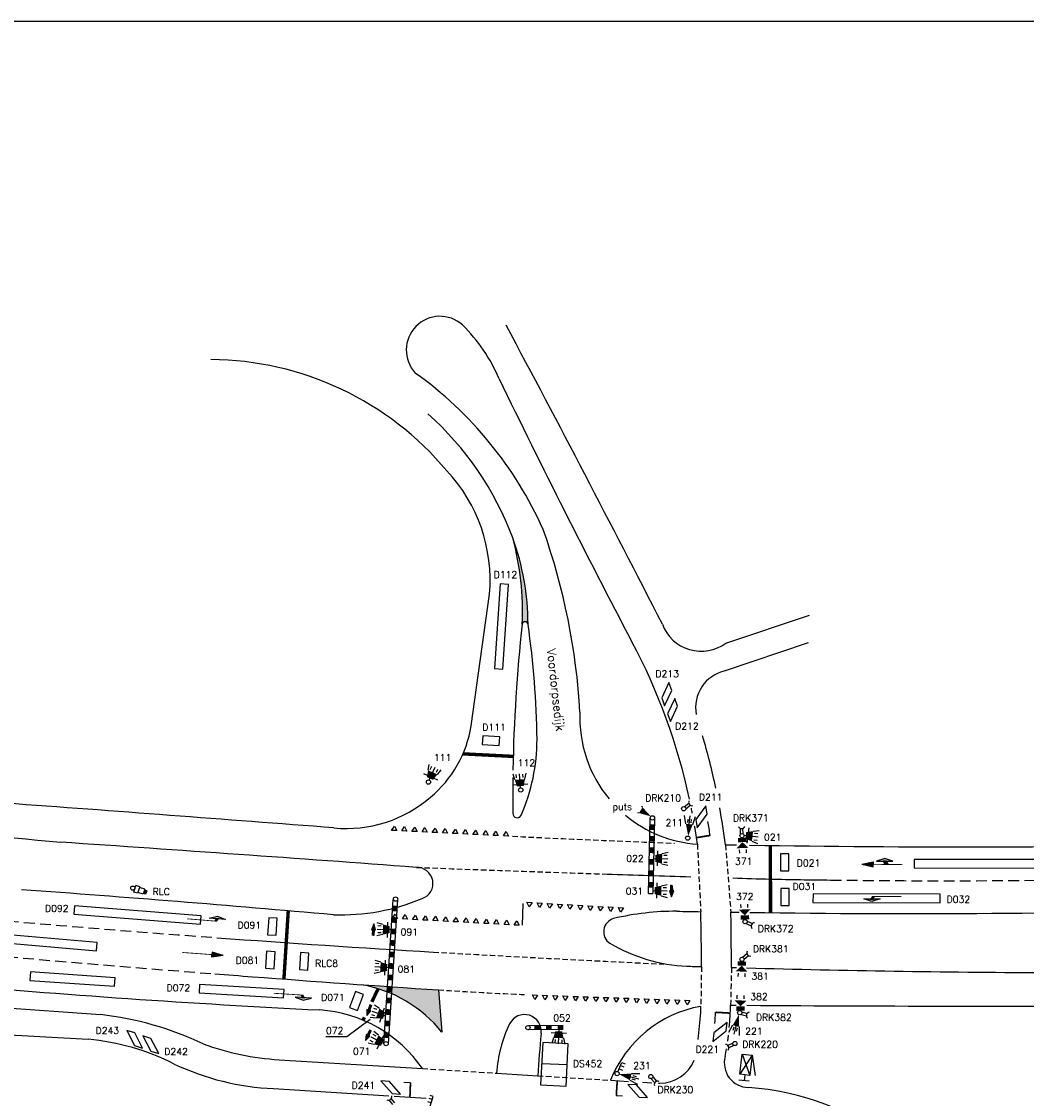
# Model space of a CAD drawing. Extents: x 6 to 580, y 68 to 468.
# Tile 3 of 4: x 145 to 382, y 214 to 468. Entities that reach past the tile are written whole.
import ezdxf
from ezdxf.enums import TextEntityAlignment as Align

# ---------------------------------------------------------------- set-up
doc = ezdxf.new("R2010")
doc.units = 0
doc.header["$LTSCALE"] = 0.2
doc.linetypes.add('DASHED', pattern=[19.049999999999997, 12.7, -6.35])
doc.linetypes.add('HIDDEN', pattern=[9.524999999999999, 6.35, -3.175])
doc.layers.get('0').update_dxf_attribs({"color": 1, "linetype": 'CONTINUOUS'})
for name, color, linetype in [('01', 2, 'CONTINUOUS'), ('02', 3, 'CONTINUOUS'), ('BEL1', 51, 'CONTINUOUS'), ('BEL2', 82, 'CONTINUOUS'), ('BEL3', 51, 'DASHED'), ('BEL4', 51, 'HIDDEN'), ('DETECTIELUSSEN', 2, 'CONTINUOUS'), ('SYMBOLEN', 3, 'CONTINUOUS')]:
    doc.layers.add(name, color=color, linetype=linetype)
doc.styles.add('SIMPLEX', font='simplex.shx')
doc.styles.get("Standard").update_dxf_attribs({"font": 'simplex.shx'})

# ---------------------------------------------------------------- blocks, each defined once
blk = doc.blocks.new('HA')
at = {"layer": 'BEL2'}
for p, q in [((0, 0), (-0.6000000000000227, 1.039230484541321)), ((-0.6000000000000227, 1.039230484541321), (0.5999999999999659, 1.039230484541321)), ((0.5999999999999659, 1.039230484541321), (0, 0))]:
    blk.add_line(p, q, dxfattribs=at)
blk = doc.blocks.new('u9')
at = {"layer": 'SYMBOLEN'}
blk.add_circle((0, 0), 0.5, dxfattribs=at)
blk = doc.blocks.new('U19')
at = {"layer": 'SYMBOLEN'}
for p, q in [((0.3913654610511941, 0.3111801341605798), (1.745157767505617, 0.3111801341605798)), ((0.4024273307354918, -0.2967359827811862), (1.729280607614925, -0.2967359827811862))]:
    blk.add_line(p, q, dxfattribs=at)
blk.add_arc((2.493371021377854, -0.01252660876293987), 0.8152356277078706, 116.8132688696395, 243.1867311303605, dxfattribs=at)
blk = doc.blocks.new('U7')
at = {"layer": 'SYMBOLEN'}
for p, q in [((2.800000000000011, 0.8000000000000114), (3.600000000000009, 0.8000000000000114)), ((2.800000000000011, -0.799999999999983), (3.600000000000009, -0.799999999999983))]:
    blk.add_line(p, q, dxfattribs=at)
for points in [[(0, 1), (1.000000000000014, 1), (0, -1), (1.000000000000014, -1)], [(1.000000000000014, 0), (2.400000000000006, 1.400000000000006), (2.400000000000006, -1.399999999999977)]]:
    blk.add_solid(points, dxfattribs=at)
blk = doc.blocks.new('u3')
at = {"layer": 'SYMBOLEN'}
for p, q in [((2.799999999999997, 0.8000000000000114), (4.731851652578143, 1.317638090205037)), ((2.799999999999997, 0), (4.799999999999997, 0)), ((3.200000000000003, 0.4000000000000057), (4, 0.4000000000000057)), ((2.799999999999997, -0.8000000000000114), (4.731851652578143, -1.317638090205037)), ((3.200000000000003, -0.4000000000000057), (4, -0.4000000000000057))]:
    blk.add_line(p, q, dxfattribs=at)
blk.add_solid([(0, 0), (2.799999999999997, 0.8000000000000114), (2.799999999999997, -0.8000000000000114)], dxfattribs=at)
blk = doc.blocks.new('u10')
at = {"layer": 'SYMBOLEN'}
for p, q in [((0, 0), (2.400000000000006, 0)), ((0.7999999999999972, 0), (0.7999999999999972, 0.7999999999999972)), ((1.599999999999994, 0), (1.599999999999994, 0.7999999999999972)), ((2.400000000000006, 0), (2.400000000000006, 0.7999999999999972))]:
    blk.add_line(p, q, dxfattribs=at)
blk = doc.blocks.new('u22')
at = {"layer": 'SYMBOLEN'}
for p, q in [((0, -1.200000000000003), (0, 1.200000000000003)), ((0, -1.200000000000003), (4.799999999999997, 1.200000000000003)), ((0, 1.200000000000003), (4.799999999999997, -1.200000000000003)), ((0, 1.200000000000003), (4.799999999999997, 1.200000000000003)), ((4.799999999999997, 1.200000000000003), (4.799999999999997, -1.200000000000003)), ((4.799999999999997, -1.200000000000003), (0, -1.200000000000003))]:
    blk.add_line(p, q, dxfattribs=at)
blk = doc.blocks.new('klep')
at = {"layer": 'SYMBOLEN'}
for p, q in [((0, 1.199999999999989), (4.636443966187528, 2.442331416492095)), ((4.800000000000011, 0), (6.17968292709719, 0)), ((6.17968292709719, 1.199999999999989), (6.17968292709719, -1.199999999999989))]:
    blk.add_line(p, q, dxfattribs=at)
blk = doc.blocks.new('u18')
at = {"layer": 'SYMBOLEN'}
for p, q in [((0, 0), (3.350923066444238, 0)), ((0.8652084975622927, 1.838267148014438), (0.8652084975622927, -1.766064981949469)), ((2, 1.200000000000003), (3.358414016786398, 1.538690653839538)), ((2.400000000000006, 0.7999999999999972), (3.200000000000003, 0.7999999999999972)), ((2, -1.200000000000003), (3.358414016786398, -1.538690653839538)), ((2.400000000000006, -0.7999999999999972), (3.200000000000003, -0.7999999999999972))]:
    blk.add_line(p, q, dxfattribs=at)
blk.add_solid([(0.4000000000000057, 0.7999999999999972), (0.4000000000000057, -0.7999999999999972), (2, 1.200000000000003), (2, -1.200000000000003)], dxfattribs=at)
blk = doc.blocks.new('u27')
at = {"layer": 'SYMBOLEN'}
for p, q in [((0, 0.02318200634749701), (0, 0.1999448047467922)), ((0, 0.1999448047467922), (1.265306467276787, 0.1999448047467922)), ((0, 0.02318200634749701), (0, -0.1999448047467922)), ((2.632227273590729, 0), (1.265306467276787, 0.5302883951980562)), ((1.265306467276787, 0.5302883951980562), (1.265306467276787, 0.1999448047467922)), ((1.265306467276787, 0.5302883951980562), (1.265306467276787, 0.5302883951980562)), ((1.265306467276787, 0.5302883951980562), (1.265306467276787, 0.1999448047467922)), ((1.265306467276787, -0.4839243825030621), (2.632227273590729, 0)), ((0, -0.1999448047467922), (1.265306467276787, -0.1999448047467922)), ((1.265306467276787, -0.1999448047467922), (1.265306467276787, -0.4839243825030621)), ((1.265306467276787, -0.1999448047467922), (1.265306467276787, -0.4839243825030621))]:
    blk.add_line(p, q, dxfattribs=at)
for points in [[(0, 0.1999448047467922), (0, -0.1999448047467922), (1.265306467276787, 0.1999448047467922), (1.265306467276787, -0.1999448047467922)], [(1.265306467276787, -0.4839243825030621), (2.632227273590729, 0), (1.265306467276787, 0.5302883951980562)]]:
    blk.add_solid(points, dxfattribs=at)
blk = doc.blocks.new('u65')
at = {"layer": 'DETECTIELUSSEN'}
for p, q in [((2, 1), (0, 1)), ((0, 1), (0, -1)), ((2, -1), (2, 1)), ((0, -1), (2, -1))]:
    blk.add_line(p, q, dxfattribs=at)
blk = doc.blocks.new('u38')
at = {"layer": 'DETECTIELUSSEN'}
for p, q in [((0.707106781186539, 0.7071067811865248), (-0.707106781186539, -0.7071067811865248)), ((4.707106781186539, 0.7071067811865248), (0.707106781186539, 0.7071067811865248)), ((3.292893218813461, -0.7071067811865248), (4.707106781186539, 0.7071067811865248)), ((-0.707106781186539, -0.7071067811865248), (3.292893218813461, -0.7071067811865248))]:
    blk.add_line(p, q, dxfattribs=at)
blk = doc.blocks.new('u45')
at = {"layer": '01'}
for p, q in [((5.081182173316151, 0.5818061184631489), (7.034242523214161, 1.168646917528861)), ((8.964537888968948, 0.5755476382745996), (5.081182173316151, 0.5818061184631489)), ((7.360441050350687, 0.6228562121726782), (6.67235419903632, 0.6228562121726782)), ((7.034242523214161, 1.168646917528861), (8.964537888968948, 0.5755476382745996))]:
    blk.add_line(p, q, dxfattribs=at)
at = {"layer": '01', "const_width": 0.192}
blk.add_lwpolyline([(6.973170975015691, 0), (0, 0)], dxfattribs=at)
at = {"layer": '01'}
for points in [[(5.081182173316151, 0.5818061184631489), (8.964537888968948, 0.5755476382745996), (7.034242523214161, 1.168646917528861)], [(6.220548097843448, -0.09381815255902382), (7.002464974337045, -0.09381815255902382), (6.621220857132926, 0.6141724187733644), (7.403137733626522, 0.6141724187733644)]]:
    blk.add_solid(points, dxfattribs=at)
blk = doc.blocks.new('u46')
at = {"layer": '01'}
for p, q in [((6.973170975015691, 0.5974003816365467), (6.973170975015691, 0)), ((9.60100032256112, -0.01066786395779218), (6.973170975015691, 0.5974003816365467)), ((6.973170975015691, -0.597400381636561), (6.973170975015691, 0)), ((6.180495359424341, -0.7735208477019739), (2.297139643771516, -0.7797793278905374)), ((2.297139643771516, -0.7797793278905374), (4.250199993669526, -1.366620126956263)), ((3.436505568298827, -0.1041550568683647), (3.837178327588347, -0.8121456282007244)), ((3.436505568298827, -0.1041550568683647), (4.218422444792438, -0.1041550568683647)), ((4.576398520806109, -0.8208294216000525), (3.888311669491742, -0.8208294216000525)), ((4.218422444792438, -0.1041550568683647), (4.619095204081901, -0.8121456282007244)), ((4.250199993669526, -1.366620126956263), (6.180495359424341, -0.7735208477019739)), ((9.60100032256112, -0.01066786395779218), (6.973170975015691, -0.597400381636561))]:
    blk.add_line(p, q, dxfattribs=at)
at = {"layer": '01', "const_width": 0.192}
blk.add_lwpolyline([(6.973170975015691, 0), (0, 0)], dxfattribs=at)
at = {"layer": '01'}
for points in [[(6.973170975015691, 0.5974003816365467), (6.973170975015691, -0.597400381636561), (9.60100032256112, -0.01066786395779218)], [(2.297139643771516, -0.7797793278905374), (6.180495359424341, -0.7735208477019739), (4.250199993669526, -1.366620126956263)], [(3.436505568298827, -0.1041550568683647), (4.218422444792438, -0.1041550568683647), (3.837178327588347, -0.8121456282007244), (4.619095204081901, -0.8121456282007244)]]:
    blk.add_solid(points, dxfattribs=at)
blk = doc.blocks.new('u44')
at = {"layer": '01'}
for p, q in [((8.964537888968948, -0.5755476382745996), (5.081182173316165, -0.5818061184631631)), ((5.081182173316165, -0.5818061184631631), (7.034242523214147, -1.168646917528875)), ((7.360441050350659, -0.6228562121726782), (6.672354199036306, -0.6228562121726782)), ((7.034242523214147, -1.168646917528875), (8.964537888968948, -0.5755476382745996))]:
    blk.add_line(p, q, dxfattribs=at)
at = {"layer": '01', "const_width": 0.192}
blk.add_lwpolyline([(6.973170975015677, 0), (0, 0)], dxfattribs=at)
at = {"layer": '01'}
for points in [[(6.220548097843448, 0.0938181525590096), (7.002464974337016, 0.0938181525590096), (6.621220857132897, -0.6141724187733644), (7.403137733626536, -0.6141724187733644)], [(5.081182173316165, -0.5818061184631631), (8.964537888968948, -0.5755476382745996), (7.034242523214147, -1.168646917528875)]]:
    blk.add_solid(points, dxfattribs=at)
blk = doc.blocks.new('u43')
at = {"layer": '01'}
for p, q in [((9.60100032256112, -0.01066786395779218), (6.973170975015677, 0.5974003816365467)), ((6.973170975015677, 0.5974003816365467), (6.973170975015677, 0)), ((6.973170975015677, -0.597400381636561), (6.973170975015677, 0)), ((9.60100032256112, -0.01066786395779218), (6.973170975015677, -0.597400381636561))]:
    blk.add_line(p, q, dxfattribs=at)
at = {"layer": '01', "const_width": 0.192}
blk.add_lwpolyline([(6.973170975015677, 0), (0, 0)], dxfattribs=at)
at = {"layer": '01'}
blk.add_solid([(6.973170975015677, 0.5974003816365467), (6.973170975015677, -0.597400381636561), (9.60100032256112, -0.01066786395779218)], dxfattribs=at)
blk = doc.blocks.new('RLC')
at = {"layer": 'SYMBOLEN'}
for p, q in [((0.5000000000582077, -0.8116249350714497), (0.4999999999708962, 0.8116249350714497)), ((1.45359042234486, 0.8116249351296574), (0.4999999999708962, 0.8116249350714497)), ((1.45359042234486, 0.8116249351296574), (1.453590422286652, -0.811624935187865)), ((2.782833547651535, 0.6344555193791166), (1.453590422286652, 0.6344555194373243)), ((2.782833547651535, 0.6344555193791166), (2.782833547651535, -0.6344555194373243)), ((3.306471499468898, 0.4227922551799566), (2.782833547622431, 0.4227922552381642)), ((3.306471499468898, 0.3019944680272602), (2.782833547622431, 0.3019944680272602)), ((3.306471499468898, 0.1811966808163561), (2.782833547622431, 0.1811966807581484)), ((3.306471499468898, 0.06039889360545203), (2.782833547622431, 0.06039889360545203)), ((3.306471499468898, 0.4227922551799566), (3.306471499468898, -0.4227922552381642)), ((1.453590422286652, -0.811624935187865), (0.5000000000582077, -0.8116249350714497)), ((2.782833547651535, -0.6344555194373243), (1.453590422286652, -0.6344555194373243)), ((3.306471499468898, -0.06039889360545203), (2.782833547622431, -0.06039889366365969)), ((3.306471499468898, -0.1811966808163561), (2.782833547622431, -0.1811966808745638)), ((3.306471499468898, -0.3019944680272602), (2.782833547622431, -0.3019944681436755)), ((3.306471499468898, -0.4227922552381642), (2.782833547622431, -0.4227922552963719))]:
    blk.add_line(p, q, dxfattribs=at)
blk.add_circle((0, 0), 0.5, dxfattribs=at)
blk = doc.blocks.new('SN')
at = {"layer": '02', "color": 82}
blk.add_attdef('STRAATNAAM', (0, 0), '', height=2, dxfattribs=at)

msp = doc.modelspace()

# ---------------------------------------------------------------- hatches: boundary and pattern name
at = {"layer": 'BEL1'}
h = msp.add_hatch(color=256, dxfattribs=at)
edge = h.paths.add_edge_path()
edge.add_arc((204.5933215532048, 325.6368014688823), 59.91015398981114, 0.06816732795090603, 20.000264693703)
edge.add_arc((196.3276113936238, 328.7104498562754), 66.87079422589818, -2.546410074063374, 15.097291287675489, ccw=False)
edge.add_arc((263.8159559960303, 325.6387026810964), 0.6909688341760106, 5.7624768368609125, 171.6140918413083, ccw=False)
msp.add_hatch(color=256, dxfattribs=at).paths.add_polyline_path([(243.3647246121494, 239.453142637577, -0.0007796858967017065), (225.3135988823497, 240.699577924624, -0.1813197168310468), (244.2092249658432, 229.4635353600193)])

# ---------------------------------------------------------------- linework, layer by layer
for p, q in [((580.3763262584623, 467.9272296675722), (6.376326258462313, 467.9272296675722)), ((251.0973976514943, 301.7662353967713), (255.4331658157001, 332.8482452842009))]:
    msp.add_line(p, q)
for centre, radius, start, end in [((243.7272621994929, 390.4335287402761), 7.950661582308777, 48.00118025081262, 223.0156020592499), ((189.1777688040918, 314.9836057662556), 73.21678557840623, 39.87906182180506, 89.57816190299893), ((184.579876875, 310.6363448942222), 91.51999855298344, 24.15124284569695, 54.35515872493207), ((217.7466732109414, 336.082301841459), 37.82500293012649, 355.0951939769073, 43.10170507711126), ((120.0396107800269, 295.8984944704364), 156.9766974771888, 3.322275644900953, 19.41602039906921), ((629.9503423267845, 285.1756036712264), 369.0539917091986, 173.6896935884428, 179.0445478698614), ((263.8159559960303, 325.6387026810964), 0.6909688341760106, 5.762476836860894, 171.6140918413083), ((59.92122228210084, 296.0964741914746), 206.7141218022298, 0.6908561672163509, 8.235899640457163), ((306.6220148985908, 303.6549691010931), 29.89959982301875, 177.4300603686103, 219.7111660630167), ((224.1498243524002, 306.0292700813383), 27.28268995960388, 309.3940790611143, 351.01045746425), ((222.6566041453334, 298.4534460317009), 43.96392190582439, 336.1783002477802, 0.1765479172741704), ((629.9503423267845, 285.1756036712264), 369.0539917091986, 179.3103624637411, 180.6333581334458), ((255.6305512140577, 1369.046217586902), 1099.419617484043, 260.1395381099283, 264.7094278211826), ((221.7300621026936, 307.5710863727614), 30.02314618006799, 264.2579801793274, 311.0956093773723), ((-1220.421447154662, -18339.44504411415), 18672.68547746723, 85.57969615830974, 85.81804697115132), ((261.9413029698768, 281.1134811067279), 1.022552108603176, 180.9741862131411, 335.9513605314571), ((306.6220148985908, 303.6549691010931), 29.89959982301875, 230.1834421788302, 265.8273035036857), ((-542.433651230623, -10169.11398936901), 10466.63686803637, 85.72288970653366, 86.1834016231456), ((367.2728465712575, 3400.67683468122), 3127.46690949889, 268.9703405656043, 269.0186762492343), ((367.2728465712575, 3400.67683468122), 3127.46690949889, 269.0744708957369, 271.1332189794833), ((238.3064084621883, 264.5964966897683), 3.779282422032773, 289.3043330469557, 92.04216759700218), ((-170.7324017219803, -4141.391877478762), 4415.792003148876, 84.94138152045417, 85.89933303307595), ((220.3172497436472, 307.0739973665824), 49.90188874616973, 268.0618887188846, 292.6764736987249), ((299.33584614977, 195.0224117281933), 63.00394740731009, 89.7314400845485, 103.433504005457), ((355.2847952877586, 3125.292601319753), 2867.807001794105, 268.8880288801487, 268.999848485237), ((355.2847952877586, 3125.292601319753), 2867.807001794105, 269.1419201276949, 269.1809115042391), ((355.2847952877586, 3125.292601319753), 2867.807001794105, 269.2314922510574, 271.5119065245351), ((285.5900350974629, 253.1855712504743), 3.241874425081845, 105.953606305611, 237.092818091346), ((303.7587460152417, 284.3124092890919), 39.28012349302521, 239.510519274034, 267.3700766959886), ((400.852939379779, 3375.897791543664), 3132.385717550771, 268.1907411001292, 268.2537983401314), ((400.852939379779, 3375.897791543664), 3132.385717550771, 268.3834311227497, 268.4052651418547), ((400.852939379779, 3375.897791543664), 3132.385717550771, 268.4482832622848, 269.7219893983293), ((328.9329868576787, 2528.052935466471), 2296.118667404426, 264.9025228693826, 267.1647178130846), ((213.2407292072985, 202.8496784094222), 31.96540272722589, 34.37410231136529, 86.2059295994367), ((310.1992480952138, 207.8327083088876), 28.19285484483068, 100.0665898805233, 158.5119778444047), ((375.964367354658, 8852.084983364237), 8616.443998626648, 269.5765468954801, 269.5855140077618), ((375.964367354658, 8852.084983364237), 8616.443998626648, 269.6021505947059, 270.2765885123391), ((288.666776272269, 217.8029163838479), 31.62961426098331, 154.4524759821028, 176.3467811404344), ((263.666110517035, 229.7125945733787), 3.93732290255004, 352.3064830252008, 153.9208371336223), ((550.6176769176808, 203.4246146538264), 284.2195407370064, 174.7997319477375, 176.8147162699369)]:
    msp.add_arc(centre, radius, start, end)
at = {"layer": '01'}
for p, q in [((311.190269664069, 321.2897472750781), (330.8998188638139, 327.8472476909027)), ((330.5660849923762, 321.3789903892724), (310.9835086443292, 314.7711858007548)), ((126.7765168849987, 236.2892862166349), (163.6916882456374, 233.6460159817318)), ((126.5146487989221, 229.7448061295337), (160.7370470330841, 227.8554808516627)), ((205.8038484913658, 222.9848552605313), (239.6239746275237, 220.8971528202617)), ((257.1014341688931, 219.8182764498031), (266.8372358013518, 219.2172894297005)), ((204.5052745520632, 216.1861877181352), (231.6616449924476, 214.4804421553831)), ((283.9659611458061, 218.1599402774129), (288.2074261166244, 217.8981163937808)), ((291.472111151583, 217.6965887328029), (293.7001206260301, 217.5590546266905)), ((295.2487295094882, 217.4634596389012), (295.598799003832, 217.4418499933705)), ((232.9120321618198, 214.4019028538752), (240.5118519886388, 213.9245430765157))]:
    msp.add_line(p, q, dxfattribs=at)
for centre, radius, start, end in [((221.1195461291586, 368.0312246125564), 39.76757093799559, 23.09330306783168, 45.39048075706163), ((-4317.080264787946, -2038.891531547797), 5183.993237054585, 27.13854963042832, 28.01839563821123), ((2110.10718682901, 1279.71573439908), 2057.761349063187, 205.814992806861, 207.7490501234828), ((305.3623565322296, 329.1464604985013), 9.782255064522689, 200.287739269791, 306.5670985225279), ((163.3424833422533, 254.6104378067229), 142.4074920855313, 12.09246733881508, 28.07095201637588), ((312.9706159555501, 306.050130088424), 8.94457423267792, 102.8358051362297, 190.3727532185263), ((147.1723719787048, 252.6785104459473), 165.2444450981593, 12.01548809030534, 16.41811080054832), ((163.3424833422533, 254.6104378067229), 142.4074920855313, 10.74277158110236, 11.2234536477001), ((147.1723719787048, 252.6785104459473), 165.2444450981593, 7.313876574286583, 10.38175932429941), ((163.3424833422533, 254.6104378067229), 142.4074920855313, 7.758285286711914, 9.483712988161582), ((-101.3508060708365, 245.951038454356), 406.7540941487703, 359.8613467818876, 1.686557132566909), ((147.1723719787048, 252.6785104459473), 165.2444450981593, 359.494355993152, 1.778575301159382), ((90.0217281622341, 245.3821215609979), 222.4652711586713, 359.8394552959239, 1.503771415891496), ((138.0994760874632, 246.1476423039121), 167.5637113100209, 353.6984185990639, 355.8856315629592), ((-101.3508060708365, 245.951038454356), 406.7540941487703, 358.3339874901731, 358.5405933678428), ((194.1804841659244, 240.397056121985), 118.1898240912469, 355.2529746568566, 357.8079069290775), ((154.9484137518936, 156.978021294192), 77.16492893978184, 64.71534086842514, 83.49405392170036), ((194.1804841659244, 240.397056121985), 118.1898240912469, 354.226265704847, 354.3582035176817), ((155.2180208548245, 170.597746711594), 57.52310639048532, 63.29254107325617, 84.49431549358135), ((209.8627462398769, 286.6914089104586), 63.83572376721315, 249.8825962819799, 266.3544754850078), ((252.963591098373, 235.5930498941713), 59.23249923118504, 352.0336047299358, 353.129317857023), ((316.5840482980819, 222.2283197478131), 5.788749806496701, 164.5876609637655, 269.0666148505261), ((252.963591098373, 235.5930498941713), 59.23249923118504, 348.4829920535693, 350.2558069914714), ((207.1042482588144, 276.9510609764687), 60.82042819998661, 244.6570364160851, 267.5508955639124), ((295.4896445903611, 226.3818701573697), 8.940686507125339, 270.6995259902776, 336.8099923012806), ((312.612244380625, 154.9973171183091), 61.56524888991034, 51.49277056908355, 86.38900430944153)]:
    msp.add_arc(centre, radius, start, end, dxfattribs=at)
at = {"layer": '02'}
for p, q in [((221.7796676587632, 228.4848420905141), (227.234097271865, 232.5851903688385)), ((216.8488635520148, 228.4848420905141), (221.7796676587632, 228.4848420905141))]:
    msp.add_line(p, q, dxfattribs=at)
at = {"layer": 'BEL1'}
for p, q in [((263.1977605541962, 254.7100103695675), (263.3330370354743, 259.8334591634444)), ((243.3647246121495, 239.4531426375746), (244.2092249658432, 229.4635353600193)), ((235.2366502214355, 217.711174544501), (236.7815103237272, 217.6158109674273)), ((285.326534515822, 214.5929177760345), (286.7932409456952, 214.5023785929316))]:
    msp.add_line(p, q, dxfattribs=at)
for points, const_width in [([(261.0157177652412, 294.5613160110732), (249.1724343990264, 295.1566366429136)], 0.8), ([(304.2250304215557, 275.3950891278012), (307.4629373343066, 275.9146623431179)], 0.4), ([(321.6996882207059, 257.6822651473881), (321.6720303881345, 273.5423899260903)], 0.8), ([(206.9228428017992, 242.0276558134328), (207.9496851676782, 258.1329709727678)], 0.8), ([(229.170804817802, 239.7992726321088), (227.654481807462, 236.6353016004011)], 0.8), ([(308.7172201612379, 234.1951303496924), (312.1952795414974, 233.9930944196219)], 0.4), ([(225.9102885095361, 232.9958547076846), (225.5922897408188, 232.3323160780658)], 0.8), ([(236.7815103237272, 217.6158109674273), (236.6413402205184, 214.1676576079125)], 0.4), ([(285.547384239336, 218.0623196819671), (285.3265345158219, 214.5929177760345)], 0.4)]:
    msp.add_lwpolyline(points, dxfattribs=dict(at, const_width=const_width))
for centre, radius, start, end in [((191.7155191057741, 320.2691314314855), 73.84995243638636, 20.49636476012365, 48.26247451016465), ((196.3276113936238, 328.7104498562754), 66.87079422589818, 357.4535899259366, 15.09729128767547), ((204.5933215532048, 325.6368014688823), 59.91015398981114, 0.06816732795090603, 20.000264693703), ((163.3424833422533, 254.6104378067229), 145.6865650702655, 8.408702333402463, 9.718189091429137), ((610.6451140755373, 10270.2422028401), 10008.80194592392, 268.124798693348, 268.237973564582), ((610.6451140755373, 10270.2422028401), 10008.80194592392, 268.2946579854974, 268.3456115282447), ((363.1866442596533, 2464.703691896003), 2199.482926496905, 268.9188545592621, 269.2886510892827), ((461.6770748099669, 3946.096910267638), 3704.204813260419, 265.811545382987, 266.6027035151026), ((567.2101203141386, 5088.153458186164), 4859.505061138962, 265.5552992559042, 265.6606231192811), ((633.9983496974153, 6028.020849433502), 5801.733424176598, 265.705235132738, 266.1393256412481), ((219.7787101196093, 209.8851826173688), 31.30753825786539, 38.70831194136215, 79.81710403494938), ((86.54366878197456, 245.5841574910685), 222.4652711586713, 356.386484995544, 357.0654809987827)]:
    msp.add_arc(centre, radius, start, end, dxfattribs=at)
at = {"layer": 'BEL3'}
for centre, radius, start, end in [((363.1866442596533, 2464.703691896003), 2199.482926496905, 269.2886510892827, 272.8854508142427), ((461.6770748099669, 3946.096910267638), 3704.204813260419, 263.5140726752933, 265.8115154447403), ((567.2101203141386, 5088.153458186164), 4859.505061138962, 263.403352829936, 265.5550012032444)]:
    msp.add_arc(centre, radius, start, end, dxfattribs=at)
at = {"layer": 'BEL4'}
for p, q in [((304.4464323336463, 273.8346252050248), (305.227079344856, 257.9225127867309)), ((311.0723286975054, 273.7149270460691), (312.3372082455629, 257.8072039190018)), ((305.4020970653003, 244.9667127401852), (305.271345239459, 235.5915418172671)), ((312.4861259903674, 244.7587671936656), (312.2838174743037, 235.8763061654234)), ((239.6239746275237, 220.8971528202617), (257.1014341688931, 219.8182764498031)), ((266.8372358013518, 219.2172894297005), (283.9659611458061, 218.1599402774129))]:
    msp.add_line(p, q, dxfattribs=at)
for centre, radius, start, end in [((488.57525486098, 5153.530118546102), 4883.132119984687, 267.3266689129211, 267.7756131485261), ((610.6451140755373, 10270.2422028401), 10008.80194592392, 267.8672690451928, 268.124798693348), ((571.8730387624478, 6029.395869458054), 5790.388394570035, 266.7358155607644, 267.273427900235), ((318.1383508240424, 1449.4946838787), 1212.349630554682, 266.4639457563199, 267.448217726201)]:
    msp.add_arc(centre, radius, start, end, dxfattribs=at)
at = {"layer": 'DETECTIELUSSEN'}
msp.add_line((273.7132799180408, 221.7611307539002), (267.7205539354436, 222.0564869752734), dxfattribs=at)
at = {"layer": 'SYMBOLEN'}
for p, q in [((291.4968056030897, 282.5598288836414), (291.2903688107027, 282.7763206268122)), ((290.6640978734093, 281.1935939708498), (290.3836705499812, 281.2759257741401)), ((292.9219703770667, 262.2280582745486), (293.3213827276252, 279.9035460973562)), ((294.3411224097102, 279.8805030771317), (293.9417100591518, 262.2050152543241)), ((292.9219703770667, 262.2280582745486), (293.9417100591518, 262.2050152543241)), ((230.5090973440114, 226.8228941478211), (232.7251289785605, 260.7505996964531)), ((233.7429601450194, 260.6841187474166), (231.5269285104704, 226.7564131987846)), ((264.659038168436, 231.0766890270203), (272.8187917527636, 231.1401038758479)), ((272.8267186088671, 230.120134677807), (264.6669650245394, 230.0567198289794))]:
    msp.add_line(p, q, dxfattribs=at)
for centre, radius in [((293.8350930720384, 280.0619812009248), 0.51), ((233.2451247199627, 260.886997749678), 0.51), ((264.4930067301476, 230.5653832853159), 0.51), ((231.0180129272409, 226.7896536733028), 0.5100000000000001)]:
    msp.add_circle(centre, radius, dxfattribs=at)
for points in [[(293.4713628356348, 280.4194729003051), (290.6640978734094, 281.1935939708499), (291.4968056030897, 282.5598288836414)], [(294.3103983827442, 278.520850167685), (294.2796743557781, 277.1611972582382), (293.2906587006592, 278.5438931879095), (293.2599346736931, 277.1842402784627)], [(294.2489503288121, 275.8015443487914), (294.2182263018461, 274.4418914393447), (293.229210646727, 275.8245873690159), (293.198486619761, 274.4649344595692)], [(294.18750227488, 273.0822385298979), (294.156778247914, 271.7225856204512), (293.167762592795, 273.1052815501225), (293.137038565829, 271.7456286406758)], [(294.126054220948, 270.3629327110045), (294.095330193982, 269.0032798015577), (293.1063145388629, 270.385975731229), (293.0755905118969, 269.0263228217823)], [(294.0646061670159, 267.643626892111), (294.0338821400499, 266.2839739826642), (293.0448664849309, 267.6666699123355), (293.0141424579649, 266.3070170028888)], [(294.0031581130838, 264.9243210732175), (293.9724340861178, 263.5646681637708), (292.9834184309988, 264.947364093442), (292.9526944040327, 263.5877111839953)], [(233.6543188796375, 259.3270105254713), (233.5656776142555, 257.9699023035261), (232.6364877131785, 259.3934914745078), (232.5478464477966, 258.0363832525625)], [(233.4770363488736, 256.6127940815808), (233.3883950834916, 255.2556858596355), (232.4592051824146, 256.6792750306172), (232.3705639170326, 255.322166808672)], [(233.2997538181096, 253.8985776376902), (233.2111125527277, 252.541469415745), (232.2819226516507, 253.9650585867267), (232.1932813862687, 252.6079503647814)], [(233.1224712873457, 251.1843611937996), (233.0338300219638, 249.8272529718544), (232.1046401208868, 251.2508421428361), (232.0159988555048, 249.8937339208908)], [(232.9451887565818, 248.4701447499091), (232.8565474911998, 247.1130365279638), (231.9273575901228, 248.5366256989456), (231.8387163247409, 247.1795174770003)], [(232.7679062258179, 245.7559283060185), (232.6792649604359, 244.3988200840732), (231.7500750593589, 245.822409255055), (231.6614337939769, 244.4653010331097)], [(232.5906236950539, 243.041711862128), (232.501982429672, 241.6846036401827), (231.572792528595, 243.1081928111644), (231.484151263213, 241.7510845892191)], [(232.41334116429, 240.3274954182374), (232.3246998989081, 238.9703871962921), (231.3955099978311, 240.3939763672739), (231.3068687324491, 239.0368681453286)], [(232.2360586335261, 237.6132789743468), (232.1474173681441, 236.2561707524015), (231.2182274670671, 237.6797599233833), (231.1295862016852, 236.322651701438)], [(232.0587761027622, 234.8990625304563), (231.9701348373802, 233.541954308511), (231.0409449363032, 234.9655434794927), (230.9523036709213, 233.6084352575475)], [(231.8814935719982, 232.1848460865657), (231.7928523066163, 230.8277378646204), (230.8636624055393, 232.2513270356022), (230.7750211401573, 230.8942188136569)], [(231.7042110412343, 229.4706296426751), (231.6155697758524, 228.1135214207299), (230.6863798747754, 229.5371105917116), (230.5977386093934, 228.1800023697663)], [(266.0189970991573, 231.0872581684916), (267.3789560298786, 231.0978273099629), (266.0269239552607, 230.0672889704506), (267.386882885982, 230.0778581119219)], [(268.7389149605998, 231.1083964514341), (270.0988738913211, 231.1189655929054), (268.7468418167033, 230.0884272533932), (270.1068007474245, 230.0989963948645)], [(271.4588328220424, 231.1295347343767), (272.8187917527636, 231.140103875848), (271.4667596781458, 230.1095655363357), (272.8267186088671, 230.120134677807)]]:
    msp.add_solid(points, dxfattribs=at)

# ---------------------------------------------------------------- block references
at = {"rotation": 276.3793120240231}
msp.add_blockref('SN', (268.9688033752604, 319.8493961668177), dxfattribs=at).add_auto_attribs({'STRAATNAAM': 'Voordorpsedijk'})
for name, p, rotation in [('u9', (301.2295978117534, 282.2096846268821), 49.10863545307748), ('U19', (301.2295978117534, 282.2096846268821), 38.16358487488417), ('U19', (314.9804690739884, 275.8394542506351), 92.60343774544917), ('U7', (315.0031805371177, 275.3399703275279), 272.6034377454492), ('u9', (314.9804690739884, 275.8394542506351), 272.6034377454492), ('U7', (315.679056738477, 256.0660724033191), 92.43746805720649), ('u9', (315.700321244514, 255.5665247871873), 92.43746805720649), ('U19', (315.700321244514, 255.5665247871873), 335.0113566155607), ('u9', (314.9804690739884, 246.6952325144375), 267.5932169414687), ('U19', (314.9804690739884, 246.6952325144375), 39.68627059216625), ('U7', (314.9594721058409, 246.1956735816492), 267.5932169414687), ('U19', (313.3066328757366, 226.827126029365), 204.5828106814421), ('u9', (313.3066328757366, 226.827126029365), 204.5828106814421), ('u9', (293.4668037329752, 219.0376083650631), 310.8430452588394), ('U19', (293.4668037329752, 219.0376083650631), 310.8430452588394), ('U19', (233.0971970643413, 212.3338348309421), 128.4274530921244)]:
    msp.add_blockref(name, p, dxfattribs=dict(rotation=rotation))
at = {"layer": '02'}
for name, p, rotation in [('u38', (296.3758804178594, 307.4530768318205), 64.99695724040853), ('u38', (297.7437613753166, 303.6942337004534), 64.99695724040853), ('u38', (304.2538817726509, 278.6716116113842), 53.82421593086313), ('u3', (302.2801251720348, 275.7670606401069), 84.55018084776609), ('u46', (352.8731789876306, 269.0374663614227), 179.5677319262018), ('RLC', (171.2766874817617, 263.476961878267), 342.3025985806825), ('u45', (352.6511007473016, 261.4893252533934), 179.6727115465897), ('u45', (184.1738712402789, 256.2404983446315), 355.3066600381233), ('u43', (182.9912307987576, 248.3025925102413), 355.8542730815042), ('u44', (204.5274756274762, 238.6758755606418), 356.4099481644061), ('U7', (314.5923665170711, 234.5784534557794), 88.87717380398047), ('u3', (314.2425443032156, 233.6429394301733), 255.3758565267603), ('U19', (314.4405792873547, 234.1020495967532), 344.4843532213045), ('u38', (311.3692889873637, 230.7919179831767), 218.1255459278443), ('u38', (172.6265263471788, 226.0670681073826), 117.2515078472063), ('u38', (176.4470672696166, 224.7447990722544), 117.2515078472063), ('u38', (233.4365718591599, 214.9456902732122), 130.9979828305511), ('u3', (285.9929870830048, 219.5870599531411), 346.7318871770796), ('u38', (289.0761779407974, 217.1143479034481), 311.4192548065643), ('u10', (241.4095580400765, 212.0661065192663), 71.72469970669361)]:
    msp.add_blockref(name, p, dxfattribs=dict(at, rotation=rotation))
for p in [(302.1704439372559, 275.2792389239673), (314.4405792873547, 234.1020495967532), (285.511702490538, 219.7225780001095)]:
    msp.add_blockref('u9', p, dxfattribs=at)
at = {"layer": '02', "yscale": 2}
for p, rotation in [((324.0403435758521, 269.5486443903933), 359.6878483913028), ((324.1208390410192, 261.3876155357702), 359.6878483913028), ((205.2067584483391, 254.3705428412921), 176.5085093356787), ((204.7205493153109, 246.4709292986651), 176.5085093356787), ((210.7027840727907, 246.277287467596), 356.4732267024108), ((224.9841896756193, 236.5284221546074), 159.9740360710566)]:
    msp.add_blockref('u65', p, dxfattribs=dict(at, rotation=rotation))
at = {"layer": '02'}
for p, xscale, zscale, rotation in [((355.6021686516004, 269.2607968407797), 15, 15, 359.9269563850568), ((331.7190709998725, 261.1203505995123), 15, 15, 359.8193402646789), ((187.347353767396, 255.9633177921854), 15, 15, 175.4927922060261), ((162.7813744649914, 249.6637800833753), 15, 15, 175.0322282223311), ((167.0295249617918, 241.3601594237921), 10, 10, 176.0830472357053), ((206.9209128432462, 238.5677998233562), 10, 10, 176.5208492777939)]:
    msp.add_blockref('u65', p, dxfattribs=dict(at, xscale=xscale, zscale=zscale, rotation=rotation))
at = {"layer": '02', "xscale": -1, "rotation": 247.2531741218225}
msp.add_blockref('u10', (285.7204376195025, 220.1278153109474), dxfattribs=at)
at = {"layer": 'BEL2'}
for p, rotation in [((232.9748740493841, 278.1185449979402), 177.1874825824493), ((235.3719831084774, 278.0007818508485), 177.1874825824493), ((237.7690921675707, 277.8830187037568), 177.1874825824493), ((240.166201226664, 277.7652555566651), 177.1874825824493), ((242.5633102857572, 277.6474924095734), 177.1874825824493), ((244.9604193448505, 277.5297292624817), 177.1874825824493), ((247.3575284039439, 277.4119661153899), 177.1874825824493), ((249.7546374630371, 277.2942029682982), 177.1874825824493), ((252.1517465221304, 277.1764398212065), 177.1874825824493), ((254.5488555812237, 277.0586766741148), 177.1874825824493), ((256.945964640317, 276.9409135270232), 177.1874825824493), ((259.3430736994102, 276.8231503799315), 177.1874825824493), ((264.7841478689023, 259.0687224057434), 356.6963093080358), ((267.1801593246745, 258.9304144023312), 356.6963093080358), ((269.5761707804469, 258.7921063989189), 356.6963093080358), ((271.9721822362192, 258.6537983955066), 356.6963093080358), ((274.3681936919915, 258.5154903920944), 356.6963093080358), ((276.7642051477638, 258.3771823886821), 356.6963093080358), ((279.1602166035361, 258.2388743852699), 356.6963093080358), ((281.5562280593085, 258.1005663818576), 356.6963093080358), ((233.1351636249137, 257.3590351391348), 176.863836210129), ((235.5315692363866, 257.2277334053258), 176.863836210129), ((237.9279748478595, 257.0964316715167), 176.863836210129), ((240.3243804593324, 256.9651299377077), 176.863836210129), ((242.7207860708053, 256.8338282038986), 176.863836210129), ((245.1171916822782, 256.7025264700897), 176.863836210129), ((283.9522395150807, 257.9622583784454), 356.6963093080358), ((286.3482509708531, 257.8239503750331), 356.6963093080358), ((247.5135972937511, 256.5712247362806), 176.863836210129), ((249.910002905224, 256.4399230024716), 176.863836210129), ((252.3064085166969, 256.3086212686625), 176.863836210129), ((254.7028141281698, 256.1773195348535), 176.863836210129), ((257.0992197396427, 256.0460178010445), 176.863836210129), ((259.4956253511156, 255.9147160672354), 176.863836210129), ((261.8920309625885, 255.7834143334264), 176.863836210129), ((266.0895470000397, 237.2275835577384), 357.9932120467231), ((268.4880750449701, 237.1435406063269), 357.9932120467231), ((270.8866030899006, 237.0594976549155), 357.9932120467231), ((273.2851311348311, 236.975454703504), 357.9932120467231), ((275.6836591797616, 236.8914117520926), 357.9932120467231), ((278.0821872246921, 236.8073688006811), 357.9932120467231), ((280.4807152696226, 236.7233258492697), 357.9932120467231), ((282.879243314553, 236.6392828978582), 357.9932120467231), ((285.2777713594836, 236.5552399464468), 357.9932120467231), ((287.676299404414, 236.4711969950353), 357.9932120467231), ((290.0748274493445, 236.3871540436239), 357.9932120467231), ((292.473355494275, 236.3031110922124), 357.9932120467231), ((294.8718835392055, 236.219068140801), 357.9932120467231), ((297.270411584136, 236.1350251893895), 357.9932120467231), ((299.6689396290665, 236.0509822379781), 357.9932120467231), ((302.067467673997, 235.9669392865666), 357.9932120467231)]:
    msp.add_blockref('HA', p, dxfattribs=dict(at, rotation=rotation))
at = {"layer": 'DETECTIELUSSEN', "xscale": 5, "yscale": 3, "zscale": 5, "rotation": 87.1784155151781}
msp.add_blockref('u65', (270.4707867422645, 216.9148705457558), dxfattribs=at)
at = {"layer": 'SYMBOLEN', "xscale": 10, "zscale": 10, "rotation": 86.20406661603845}
msp.add_blockref('u65', (257.5900915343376, 315.2261858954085), dxfattribs=at)
at = {"layer": 'SYMBOLEN', "yscale": 2, "rotation": 86.70527460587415}
msp.add_blockref('u65', (255.711867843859, 297.2789931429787), dxfattribs=at)
at = {"layer": 'SYMBOLEN'}
for name, p, rotation in [('u18', (241.2067306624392, 288.9713816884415), 66.03641547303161), ('u18', (262.7144114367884, 287.1280829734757), 93.6478974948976), ('u18', (315.4641471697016, 275.966164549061), 352.9948084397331), ('u18', (294.1292481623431, 270.5042765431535), 358.5020852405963), ('u18', (293.9574261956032, 262.90051297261), 358.8093176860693), ('u27', (298.3294809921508, 264.0813439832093), 270.6863772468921), ('u27', (228.0211619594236, 252.3940065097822), 87.39655498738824), ('u18', (232.2627537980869, 253.6715811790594), 178.5605441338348), ('u18', (231.6775808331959, 244.7125141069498), 176.8000368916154), ('u27', (227.3793980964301, 235.8928928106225), 250.645530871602), ('u18', (230.9320936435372, 233.2990173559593), 161.0839947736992), ('u27', (227.2877661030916, 229.9126094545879), 244.2517390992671), ('u18', (230.5090973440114, 226.8228941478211), 154.1464993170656), ('u18', (271.7648306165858, 230.1118820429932), 267.9279636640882), ('klep', (316.1678716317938, 224.194045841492), 263.3630225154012), ('u22', (316.1678716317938, 224.194045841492), 263.363022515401)]:
    msp.add_blockref(name, p, dxfattribs=dict(at, rotation=rotation))
for p in [(241.0160459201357, 288.5091703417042), (262.7806459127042, 286.6324893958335)]:
    msp.add_blockref('u9', p, dxfattribs=at)

# ---------------------------------------------------------------- texts
at = {"layer": '02', "style": 'SIMPLEX'}
for s, p in [('D112', (256.4065759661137, 336.6358844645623)), ('D213', (294.5529454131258, 313.2585418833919)), ('D212', (299.1976628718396, 300.9091633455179)), ('D111', (253.7262607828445, 300.6372359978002)), ('111', (242.3197317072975, 293.4939407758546)), ('112', (262.0775280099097, 292.2547135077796)), ('DRK210', (292.1505076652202, 283.9546677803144)), ('D211', (304.8033562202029, 284.1567955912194)), ('211', (296.9553844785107, 278.1317103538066)), ('DRK371', (312.8361360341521, 279.2400389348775)), ('021', (320.158388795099, 274.7029799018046)), ('371', (313.3202503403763, 269.0165318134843)), ('D021', (327.888000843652, 268.6247316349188)), ('D031', (326.9250314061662, 263.0737291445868)), ('RLC', (175.9741041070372, 261.8636817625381)), ('372', (313.5623081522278, 260.7082151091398)), ('D032', (363.2332035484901, 260.0303806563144)), ('DRK372', (318.7060432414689, 253.1065775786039)), ('091', (234.4340721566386, 252.3171369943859)), ('DRK381', (317.5365209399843, 248.3445513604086)), ('RLC8', (214.2817936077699, 244.9337115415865)), ('081', (233.7325751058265, 243.5745992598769)), ('381', (317.1868711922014, 241.8966613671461)), ('052', (270.4582395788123, 232.0540197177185)), ('D243', (162.5023131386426, 229.083313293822)), ('072', (216.8356597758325, 229.0681210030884)), ('221', (315.7248671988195, 228.927357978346)), ('DRK220', (315.0190461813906, 225.8347301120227)), ('D242', (178.7192155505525, 224.1212829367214)), ('071', (223.2157752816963, 224.189526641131)), ('DS452', (275.0889785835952, 221.2694837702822)), ('231', (289.3163056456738, 220.8110566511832)), ('DRK230', (295.0313234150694, 215.1396400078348))]:
    msp.add_text(s, height=1.6, dxfattribs=at).set_placement(p)
for s, p in [('puts', (289.0273350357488, 281.8772382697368)), ('022', (291.7770853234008, 269.6819667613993)), ('031', (291.6560564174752, 261.9785917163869)), ('D092', (156.1349257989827, 257.897374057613)), ('D091', (201.5471836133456, 253.946346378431)), ('D081', (201.1026121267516, 245.6587375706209)), ('D072', (184.8126001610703, 239.1530360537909)), ('D071', (221.2533782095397, 236.9025151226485)), ('382', (321.0330131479, 237.0896412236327)), ('DRK382', (326.6973290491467, 232.1962016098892)), ('D221', (309.5645190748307, 224.646323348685)), ('D241', (228.4576362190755, 216.1566218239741))]:
    msp.add_text(s, height=1.6, dxfattribs=at).set_placement(p, align=Align.RIGHT)

doc.saveas('drawing.dxf')
